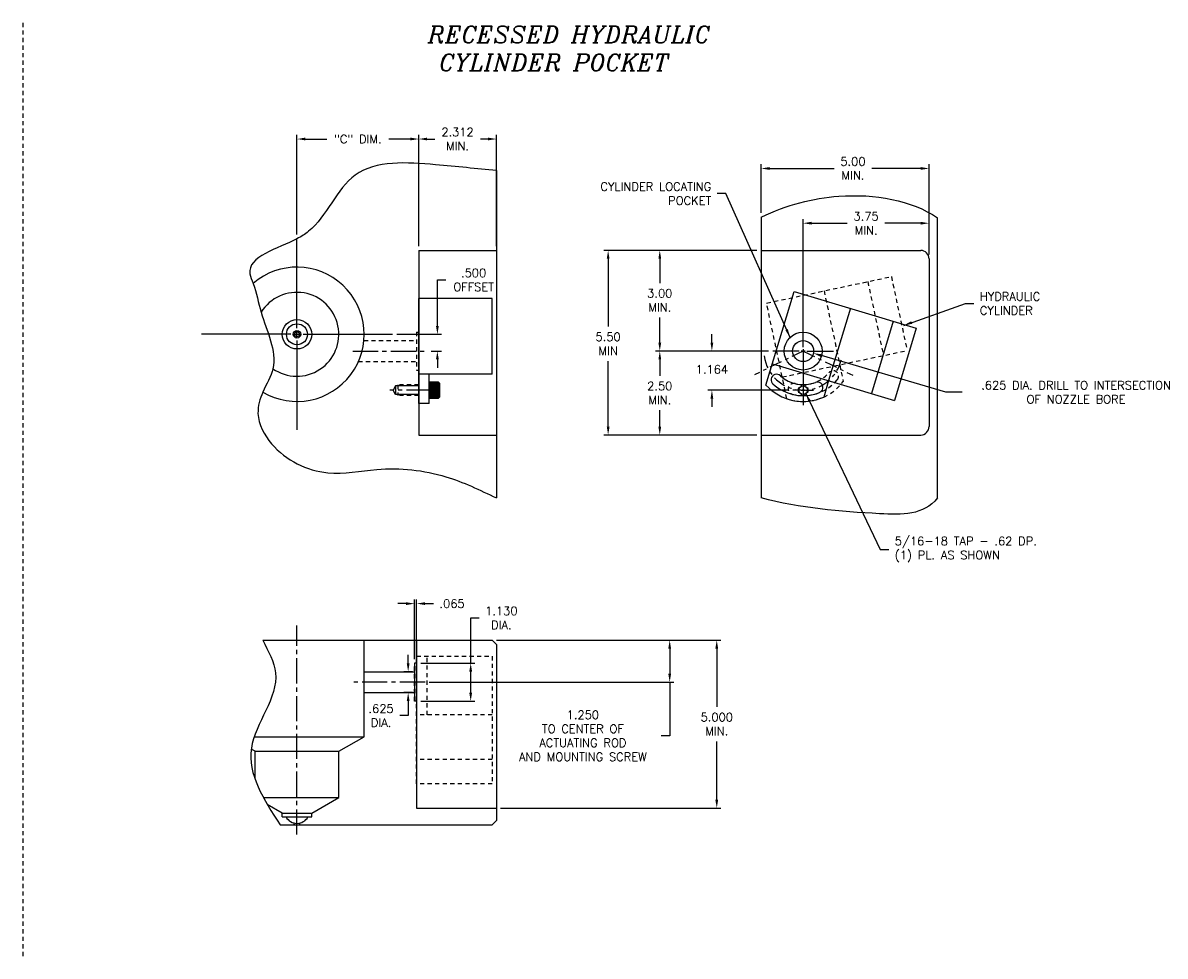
# Model space of a CAD drawing. Extents: x -84 to 25, y -15 to 22.
# Tile 6 of 6: x -9 to 25, y -11 to 17. Entities that reach past the tile are written whole.
import ezdxf

# ---------------------------------------------------------------- set-up
doc = ezdxf.new("R2010")
doc.units = 0
doc.header["$MEASUREMENT"] = 0
for name, pattern in [('CENTER2', [1.125, 0.75, -0.125, 0.125, -0.125]), ('ecw_5', [1, 0.375, -0.125, 0.0625, -0.125, 0.3125]), ('HIDDEN2', [0.1875, 0.125, -0.0625])]:
    doc.linetypes.add(name, pattern=pattern)
doc.layers.get('DEFPOINTS').update_dxf_attribs({"linetype": 'CONTINUOUS'})
for name, color, linetype in [('CYC_HIDDEN', 1, 'HIDDEN2'), ('DIMENSIONS', 4, 'CONTINUOUS'), ('DSCV_BORE_SOLID', 1, 'CONTINUOUS'), ('FASTENER_SOLID', 7, 'CONTINUOUS'), ('MA_SHAPE_HIDDEN', 6, 'HIDDEN2'), ('NP_SHAPE_SOLID', 6, 'CONTINUOUS'), ('POCKET', 4, 'CENTER2'), ('SCV200_BORE_CENTER', 22, 'CENTER2'), ('SCV200_BORE_HIDDEN', 10, 'HIDDEN2'), ('SCV200_BORE_SOLID', 1, 'CONTINUOUS'), ('SCV_HYD_CYL_SHAPE', 3, 'CONTINUOUS'), ('TAP', 1, 'CONTINUOUS'), ('TAP_HIDDEN', 1, 'HIDDEN2')]:
    doc.layers.add(name, color=color, linetype=linetype)
doc.styles.add('ITALIC', font='italic.shx')
doc.styles.add('ROMANS', font='romans.shx')
doc.dimstyles.new('CATALOG', dxfattribs={"dimscale": 2, "dimtxt": 0.125, "dimasz": 0.125, "dimexe": 0.0625, "dimexo": 0.0625, "dimgap": 0.09, "dimtad": 0, "dimtih": 1, "dimtoh": 1, "dimdec": 3, "dimzin": 4, "dimdsep": 46, "dimtxsty": 'ROMANS', "dimcen": 0, "dimclrd": 256, "dimclre": 256, "dimclrt": 256, "dimadec": 0, "dimazin": 0, "dimtfac": 0.7, "dimtdec": 3, "dimtofl": 0, "dimtmove": 0, "dimatfit": 3, "dimfxl": 1, "dimtolj": 1, "dimtzin": 4, "dimlwd": -1, "dimlwe": -1, "dimarcsym": 0})

# ---------------------------------------------------------------- blocks, each defined once
blk = doc.blocks.new('*D33')
at = {"layer": 'DEFPOINTS', "color": 0}
for p in [(5.154, -1.372), (3.155, -2.622), (10.44, -2.622)]:
    blk.add_point(p, dxfattribs=at)
at = {"layer": 'DIMENSIONS'}
for p, q in [((5.279, -1.372), (10.565, -1.372)), ((10.44, -1.622), (10.44, -2.372)), ((3.28, -2.622), (10.565, -2.622)), ((10.44, -2.622), (10.44, -4.22)), ((10.44, -4.22), (10.19, -4.22))]:
    blk.add_line(p, q, dxfattribs=at)
for points in [[(10.398, -1.622), (10.481, -1.622), (10.44, -1.372)], [(10.398, -2.372), (10.481, -2.372), (10.44, -2.622)]]:
    blk.add_solid(points, dxfattribs=at)
at = {"layer": 'DIMENSIONS', "insert": (7.855, -4.22), "char_height": 0.25, "attachment_point": 5, "style": 'ROMANS'}
blk.add_mtext('\\A1;1.250 \\P{\\C4;TO CENTER OF \\PACTUATING ROD \\PAND MOUNTING SCREW}', dxfattribs=at)
blk = doc.blocks.new('*D34')
at = {"layer": 'DEFPOINTS', "color": 0}
for p in [(5.154, -1.372), (5.279, -6.372), (11.842, -6.372)]:
    blk.add_point(p, dxfattribs=at)
at = {"layer": 'DIMENSIONS'}
for p, q in [((5.279, -1.372), (11.967, -1.372)), ((11.842, -1.622), (11.842, -3.358)), ((11.842, -6.122), (11.842, -4.385)), ((5.404, -6.372), (11.967, -6.372))]:
    blk.add_line(p, q, dxfattribs=at)
for points in [[(11.8, -1.622), (11.884, -1.622), (11.842, -1.372)], [(11.8, -6.122), (11.884, -6.122), (11.842, -6.372)]]:
    blk.add_solid(points, dxfattribs=at)
at = {"layer": 'DIMENSIONS', "insert": (11.842, -3.872), "char_height": 0.25, "attachment_point": 5, "style": 'ROMANS'}
blk.add_mtext('\\A1;5.000 \\PMIN.', dxfattribs=at)
blk = doc.blocks.new('*D35')
at = {"layer": 'DEFPOINTS', "color": 0}
for p in [(2.652, -2.309), (2.905, -2.309), (2.905, -2.934)]:
    blk.add_point(p, dxfattribs=at)
at = {"layer": 'DIMENSIONS'}
for p, q in [((2.652, -2.059), (2.652, -1.809)), ((2.78, -2.309), (2.527, -2.309)), ((2.78, -2.934), (2.527, -2.934)), ((2.652, -3.184), (2.652, -3.618)), ((2.652, -3.618), (2.402, -3.618))]:
    blk.add_line(p, q, dxfattribs=at)
for points in [[(2.611, -2.059), (2.694, -2.059), (2.652, -2.309)], [(2.611, -3.184), (2.694, -3.184), (2.652, -2.934)]]:
    blk.add_solid(points, dxfattribs=at)
at = {"layer": 'DIMENSIONS', "insert": (1.847, -3.618), "char_height": 0.25, "attachment_point": 5, "style": 'ROMANS'}
blk.add_mtext('\\A1;.625 \\PDIA.', dxfattribs=at)
blk = doc.blocks.new('*D36')
at = {"layer": 'DEFPOINTS', "color": 0}
for p in [(2.905, -2.057), (4.514, -2.057), (2.905, -3.187)]:
    blk.add_point(p, dxfattribs=at)
at = {"layer": 'DIMENSIONS'}
for p, q in [((4.514, -2.057), (4.514, -0.707)), ((4.514, -0.707), (4.764, -0.707)), ((3.03, -2.057), (4.639, -2.057)), ((4.514, -2.937), (4.514, -2.307)), ((3.03, -3.187), (4.639, -3.187))]:
    blk.add_line(p, q, dxfattribs=at)
for points in [[(4.473, -2.307), (4.556, -2.307), (4.514, -2.057)], [(4.473, -2.937), (4.556, -2.937), (4.514, -3.187)]]:
    blk.add_solid(points, dxfattribs=at)
at = {"layer": 'DIMENSIONS', "insert": (5.426, -0.707), "char_height": 0.25, "attachment_point": 5, "style": 'ROMANS'}
blk.add_mtext('\\A1;1.130 \\PDIA.', dxfattribs=at)
blk = doc.blocks.new('*D37')
at = {"layer": 'DEFPOINTS', "color": 0}
for p in [(2.905, -0.282), (2.84, -2.057), (2.905, -2.057)]:
    blk.add_point(p, dxfattribs=at)
at = {"layer": 'DIMENSIONS'}
for p, q in [((2.59, -0.282), (2.34, -0.282)), ((2.84, -1.932), (2.84, -0.157)), ((2.905, -1.932), (2.905, -0.157)), ((3.155, -0.282), (3.405, -0.282))]:
    blk.add_line(p, q, dxfattribs=at)
for points in [[(2.59, -0.24), (2.59, -0.323), (2.84, -0.282)], [(3.155, -0.24), (3.155, -0.323), (2.905, -0.282)]]:
    blk.add_solid(points, dxfattribs=at)
at = {"layer": 'DIMENSIONS', "insert": (3.96, -0.282), "char_height": 0.25, "attachment_point": 5, "style": 'ROMANS'}
blk.add_mtext('\\A1;.065 ', dxfattribs=at)
blk = doc.blocks.new('*D38')
at = {"layer": 'DEFPOINTS', "color": 0}
for p in [(2.967, 13.558), (-0.658, 10.585), (2.967, 10.241)]:
    blk.add_point(p, dxfattribs=at)
at = {"layer": 'DIMENSIONS'}
for p, q in [((-0.658, 10.71), (-0.658, 13.683)), ((2.967, 10.366), (2.967, 13.683)), ((-0.408, 13.558), (0.231, 13.558)), ((2.717, 13.558), (2.079, 13.558))]:
    blk.add_line(p, q, dxfattribs=at)
for points in [[(-0.408, 13.6), (-0.408, 13.517), (-0.658, 13.558)], [(2.717, 13.6), (2.717, 13.517), (2.967, 13.558)]]:
    blk.add_solid(points, dxfattribs=at)
at = {"layer": 'DIMENSIONS', "insert": (1.155, 13.558), "char_height": 0.25, "attachment_point": 5, "style": 'ROMANS'}
blk.add_mtext('\\A1;"C" DIM.', dxfattribs=at)
blk = doc.blocks.new('*D39')
at = {"layer": 'DEFPOINTS', "color": 0}
for p in [(5.279, 13.558), (2.967, 10.241), (5.279, 10.241)]:
    blk.add_point(p, dxfattribs=at)
at = {"layer": 'DIMENSIONS'}
for p, q in [((2.967, 10.366), (2.967, 13.683)), ((5.279, 10.366), (5.279, 13.683)), ((3.217, 13.558), (3.443, 13.558)), ((5.029, 13.558), (4.803, 13.558))]:
    blk.add_line(p, q, dxfattribs=at)
for points in [[(3.217, 13.6), (3.217, 13.517), (2.967, 13.558)], [(5.029, 13.6), (5.029, 13.517), (5.279, 13.558)]]:
    blk.add_solid(points, dxfattribs=at)
at = {"layer": 'DIMENSIONS', "insert": (4.123, 13.558), "char_height": 0.25, "attachment_point": 5, "style": 'ROMANS'}
blk.add_mtext('\\A1;2.312 \\PMIN.', dxfattribs=at)
blk = doc.blocks.new('*D40')
at = {"layer": 'DEFPOINTS', "color": 0}
for p in [(2.186, 7.741), (3.522, 7.741), (3.217, 7.241)]:
    blk.add_point(p, dxfattribs=at)
at = {"layer": 'DIMENSIONS'}
for p, q in [((3.522, 7.991), (3.522, 9.362)), ((3.522, 9.362), (3.772, 9.362)), ((2.311, 7.741), (3.647, 7.741)), ((3.342, 7.241), (3.647, 7.241)), ((3.522, 6.991), (3.522, 6.741))]:
    blk.add_line(p, q, dxfattribs=at)
for points in [[(3.481, 7.991), (3.564, 7.991), (3.522, 7.741)], [(3.481, 6.991), (3.564, 6.991), (3.522, 7.241)]]:
    blk.add_solid(points, dxfattribs=at)
at = {"layer": 'DIMENSIONS', "insert": (4.601, 9.362), "char_height": 0.25, "attachment_point": 5, "style": 'ROMANS'}
blk.add_mtext('\\A1;.500 \\POFFSET', dxfattribs=at)
blk = doc.blocks.new('*D41')
at = {"layer": 'DEFPOINTS', "color": 0}
for p in [(11.697, 7.241), (13.51, 7.241), (14.102, 6.077)]:
    blk.add_point(p, dxfattribs=at)
at = {"layer": 'DIMENSIONS'}
for p, q in [((11.697, 7.491), (11.697, 7.741)), ((13.385, 7.241), (11.572, 7.241)), ((13.977, 6.077), (11.572, 6.077)), ((11.697, 5.827), (11.697, 5.577))]:
    blk.add_line(p, q, dxfattribs=at)
for points in [[(11.655, 7.491), (11.738, 7.491), (11.697, 7.241)], [(11.655, 5.827), (11.738, 5.827), (11.697, 6.077)]]:
    blk.add_solid(points, dxfattribs=at)
at = {"layer": 'DIMENSIONS', "insert": (11.697, 6.696), "char_height": 0.25, "attachment_point": 5, "style": 'ROMANS'}
blk.add_mtext('\\A1;1.164 ', dxfattribs=at)
blk = doc.blocks.new('*D42')
at = {"layer": 'DEFPOINTS', "color": 0}
for p in [(13.51, 7.241), (10.145, 4.741), (13.164, 4.741)]:
    blk.add_point(p, dxfattribs=at)
at = {"layer": 'DIMENSIONS'}
for p, q in [((13.385, 7.241), (10.02, 7.241)), ((10.145, 6.991), (10.145, 6.505)), ((10.145, 4.991), (10.145, 5.478)), ((13.039, 4.741), (10.02, 4.741))]:
    blk.add_line(p, q, dxfattribs=at)
for points in [[(10.104, 6.991), (10.187, 6.991), (10.145, 7.241)], [(10.104, 4.991), (10.187, 4.991), (10.145, 4.741)]]:
    blk.add_solid(points, dxfattribs=at)
at = {"layer": 'DIMENSIONS', "insert": (10.145, 5.991), "char_height": 0.25, "attachment_point": 5, "style": 'ROMANS'}
blk.add_mtext('\\A1;2.50 \\PMIN.', dxfattribs=at)
blk = doc.blocks.new('*D43')
at = {"layer": 'DEFPOINTS', "color": 0}
for p in [(13.164, 10.241), (8.607, 4.741), (13.164, 4.741)]:
    blk.add_point(p, dxfattribs=at)
at = {"layer": 'DIMENSIONS'}
for p, q in [((13.039, 10.241), (8.482, 10.241)), ((8.607, 9.991), (8.607, 7.971)), ((8.607, 4.991), (8.607, 6.945)), ((13.039, 4.741), (8.482, 4.741))]:
    blk.add_line(p, q, dxfattribs=at)
for points in [[(8.566, 9.991), (8.649, 9.991), (8.607, 10.241)], [(8.566, 4.991), (8.649, 4.991), (8.607, 4.741)]]:
    blk.add_solid(points, dxfattribs=at)
at = {"layer": 'DIMENSIONS', "insert": (8.607, 7.458), "char_height": 0.25, "attachment_point": 5, "style": 'ROMANS'}
blk.add_mtext('\\A1;5.50 \\PMIN', dxfattribs=at)
blk = doc.blocks.new('*D44')
at = {"layer": 'DEFPOINTS', "color": 0}
for p in [(14.72, 7.177), (17.828, 6.263)]:
    blk.add_point(p, dxfattribs=at)
at = {"layer": 'DIMENSIONS'}
for p, q in [((18.668, 6.016), (14.96, 7.106)), ((19.151, 6.016), (18.668, 6.016))]:
    blk.add_line(p, q, dxfattribs=at)
blk.add_solid([(14.972, 7.146), (14.948, 7.066), (14.72, 7.177)], dxfattribs=at)
at = {"layer": 'DIMENSIONS', "insert": (22.54, 6.016), "char_height": 0.25, "attachment_point": 5, "style": 'ROMANS'}
blk.add_mtext('\\A1;.625 DIA. DRILL TO INTERSECTION\\POF NOZZLE BORE', dxfattribs=at)
blk = doc.blocks.new('*D45')
at = {"layer": 'DEFPOINTS', "color": 0}
for p in [(10.145, 10.241), (13.164, 10.241), (13.51, 7.241)]:
    blk.add_point(p, dxfattribs=at)
at = {"layer": 'DIMENSIONS'}
for p, q in [((13.039, 10.241), (10.02, 10.241)), ((10.145, 9.991), (10.145, 9.267)), ((10.145, 7.491), (10.145, 8.241)), ((13.385, 7.241), (10.02, 7.241))]:
    blk.add_line(p, q, dxfattribs=at)
for points in [[(10.104, 9.991), (10.187, 9.991), (10.145, 10.241)], [(10.104, 7.491), (10.187, 7.491), (10.145, 7.241)]]:
    blk.add_solid(points, dxfattribs=at)
at = {"layer": 'DIMENSIONS', "insert": (10.145, 8.754), "char_height": 0.25, "attachment_point": 5, "style": 'ROMANS'}
blk.add_mtext('\\A1;3.00 \\PMIN.', dxfattribs=at)
blk = doc.blocks.new('*D46')
at = {"layer": 'DEFPOINTS', "color": 0}
for p in [(14.414, 11.05), (18.164, 9.991), (14.414, 7.241)]:
    blk.add_point(p, dxfattribs=at)
at = {"layer": 'DIMENSIONS'}
for p, q in [((14.414, 7.366), (14.414, 11.175)), ((14.664, 11.05), (15.728, 11.05)), ((17.914, 11.05), (16.85, 11.05)), ((18.164, 10.116), (18.164, 11.175))]:
    blk.add_line(p, q, dxfattribs=at)
for points in [[(14.664, 11.092), (14.664, 11.009), (14.414, 11.05)], [(17.914, 11.092), (17.914, 11.009), (18.164, 11.05)]]:
    blk.add_solid(points, dxfattribs=at)
at = {"layer": 'DIMENSIONS', "insert": (16.289, 11.05), "char_height": 0.25, "attachment_point": 5, "style": 'ROMANS'}
blk.add_mtext('\\A1;3.75 \\PMIN.', dxfattribs=at)
blk = doc.blocks.new('*D47')
at = {"layer": 'DEFPOINTS', "color": 0}
for p in [(18.164, 12.681), (13.164, 11.234), (18.164, 9.991)]:
    blk.add_point(p, dxfattribs=at)
at = {"layer": 'DIMENSIONS'}
for p, q in [((13.164, 11.359), (13.164, 12.806)), ((13.414, 12.681), (15.335, 12.681)), ((17.914, 12.681), (16.457, 12.681)), ((18.164, 10.116), (18.164, 12.806))]:
    blk.add_line(p, q, dxfattribs=at)
for points in [[(13.414, 12.723), (13.414, 12.64), (13.164, 12.681)], [(17.914, 12.723), (17.914, 12.64), (18.164, 12.681)]]:
    blk.add_solid(points, dxfattribs=at)
at = {"layer": 'DIMENSIONS', "insert": (15.896, 12.681), "char_height": 0.25, "attachment_point": 5, "style": 'ROMANS'}
blk.add_mtext('\\A1;5.00 \\PMIN.', dxfattribs=at)

msp = doc.modelspace()

# ---------------------------------------------------------------- linework, layer by layer
at = {"layer": 'CYC_HIDDEN'}
for p, q in [((13.32493, 8.67144), (17.04124, 9.45977)), ((16.33887, 9.31078), (16.80577, 7.10976)), ((17.04124, 9.45977), (17.50814, 7.25875)), ((15.03684, 9.03458), (15.50374, 6.83356)), ((13.92938, 5.82197), (13.32493, 8.67144)), ((13.79183, 6.47042), (17.50814, 7.25875)), ((15.50374, 6.83356), (15.60952, 6.33491))]:
    msp.add_line(p, q, dxfattribs=at)
for centre, radius, start, end in [((14.4144, 7.24139), 1, 255.976474, 319.976446), ((15.30577, 6.49282), 0.164, 319.278449, 139.976718), ((14.4144, 7.24139), 1.5, 251.134662, 322.820161), ((14.13234, 6.11208), 0.164, 75.976415, 260.565255), ((14.4144, 7.24139), 1.328, 255.976611, 319.976521)]:
    msp.add_arc(centre, radius, start, end, dxfattribs=at)
at = {"layer": 'DIMENSIONS'}
for p, q in [((-0.65814, 7.92139), (-0.65814, 10.58539)), ((-0.65814, 7.65139), (-0.65814, 7.83139)), ((-0.83814, 7.74139), (-3.50214, 7.74139)), ((-0.74814, 7.74139), (-0.56814, 7.74139)), ((-0.65814, 7.56139), (-0.65814, 4.89739)), ((-0.47814, 7.74139), (2.18586, 7.74139))]:
    msp.add_line(p, q, dxfattribs=at)
at = {"layer": 'DSCV_BORE_SOLID'}
for p, q in [((14.4144, 7.35539), (14.4144, 8.14589)), ((14.3004, 7.24139), (13.5099, 7.24139)), ((14.4714, 7.24139), (14.3574, 7.24139)), ((14.4144, 7.29839), (14.4144, 7.18439)), ((14.4144, 7.24139), (14.4144, 5.62789)), ((14.5284, 7.24139), (15.3189, 7.24139)), ((14.4144, 7.12739), (14.4144, 6.33689)), ((14.34326, 6.07739), (14.1024, 6.07739)), ((14.44997, 6.07739), (14.37883, 6.07739)), ((14.4144, 6.11296), (14.4144, 6.04182)), ((14.4144, 6.00625), (14.4144, 5.76539)), ((14.48553, 6.07739), (14.7264, 6.07739))]:
    msp.add_line(p, q, dxfattribs=at)
for centre, radius in [((14.4144, 7.24139), 0.565), ((14.4144, 7.24139), 0.3125), ((14.4144, 6.07739), 0.1248)]:
    msp.add_circle(centre, radius, dxfattribs=at)
for start, end in [(149.999997, 209.999999), (60.000002, 120.000003), (329.999934, 29.999922), (240.000007, 299.999995)]:
    msp.add_arc((14.4144, 6.07739), 0.156, start, end, dxfattribs=at)
at = {"layer": 'FASTENER_SOLID'}
for p, q in [((3.27986, 6.31142), (3.27986, 6.07704)), ((3.5533, 6.31142), (3.27986, 6.31142)), ((3.29478, 6.29049), (3.53559, 6.29049)), ((3.29478, 6.2675), (3.53903, 6.2675)), ((3.29478, 6.2675), (3.53559, 6.2675)), ((3.29478, 6.24452), (3.53559, 6.24452)), ((3.29478, 6.22153), (3.53559, 6.22153)), ((3.29478, 6.19854), (3.53559, 6.19854)), ((3.29478, 6.17556), (3.53559, 6.17556)), ((3.29478, 6.15257), (3.53559, 6.15257)), ((3.29478, 6.12959), (3.53559, 6.12959)), ((3.5533, 5.84266), (3.5533, 6.31142)), ((3.59236, 6.27235), (3.5533, 6.31142)), ((3.59236, 5.88172), (3.59236, 6.27235)), ((3.27986, 6.07704), (3.27986, 5.84266)), ((3.27986, 5.84266), (3.5533, 5.84266)), ((3.29478, 6.1066), (3.53559, 6.1066)), ((3.29478, 6.08362), (3.53559, 6.08362)), ((3.29478, 6.06063), (3.53559, 6.06063)), ((3.29478, 6.03764), (3.53559, 6.03764)), ((3.29478, 6.01465), (3.53559, 6.01465)), ((3.29478, 5.99167), (3.53559, 5.99167)), ((3.29478, 5.96868), (3.53559, 5.96868)), ((3.29478, 5.94241), (3.53559, 5.94241)), ((3.29478, 5.91614), (3.53559, 5.91614)), ((3.29478, 5.88986), (3.53559, 5.88986)), ((3.29478, 5.86359), (3.53559, 5.86359)), ((3.5533, 5.84266), (3.59236, 5.88172))]:
    msp.add_line(p, q, dxfattribs=at)
at = {"layer": 'MA_SHAPE_HIDDEN'}
msp.add_line((-8.8217, 17.01936), (-8.8217, -10.78331), dxfattribs=at)
at = {"layer": 'NP_SHAPE_SOLID'}
for p, q in [((5.27936, 12.61639), (5.27936, 2.86639)), ((13.1644, 11.23363), (13.1644, 2.86639)), ((18.4144, 2.86639), (18.4144, 11.2083)), ((2.96736, 10.24139), (2.96736, 4.74139)), ((2.96736, 10.24139), (5.27936, 10.24139)), ((13.1644, 10.24139), (17.9144, 10.24139)), ((18.1644, 9.99139), (18.1644, 4.99139)), ((2.96736, 4.74139), (5.27936, 4.74139)), ((13.1644, 4.74139), (17.9144, 4.74139)), ((-1.6787, -1.37155), (5.15436, -1.37155)), ((2.90486, -1.37155), (2.90486, -6.37155)), ((5.27936, -1.49655), (5.15436, -1.37155)), ((5.27936, -1.49655), (5.27936, -6.74655)), ((2.83986, -2.05655), (2.83986, -3.18655)), ((2.90486, -2.05655), (2.83986, -2.05655)), ((2.90486, -3.18655), (2.83986, -3.18655)), ((2.90486, -6.37155), (5.27936, -6.37155)), ((5.15436, -6.87155), (5.27936, -6.74655)), ((-1.1621, -6.87155), (5.15436, -6.87155))]:
    msp.add_line(p, q, dxfattribs=at)
for centre, start, end in [((17.9144, 9.99139), 0, 89.999996), ((17.9144, 4.99139), 270.000001, 359.999996)]:
    msp.add_arc(centre, 0.25, start, end, dxfattribs=at)
msp.add_spline([(5.27936, 12.61639), (3.46406, 12.79194), (1.07312, 12.48138), (-0.31362, 10.80914), (-0.65814, 10.58539), (-2.05901, 9.54302), (-1.96346, 9.25669), (-1.72599, 8.39754), (-1.37702, 6.71605), (-1.67506, 6.01922), (-1.81991, 5.3863), (-1.41345, 4.47851), (0.2602, 3.6185), (1.71867, 3.71406), (3.77488, 3.49906), (5.27936, 2.86639)], degree=3, dxfattribs=at)
for points, knots in [([(13.1644, 11.23363), (13.93046, 11.60371), (15.74251, 12.06567), (17.63784, 11.74626), (18.4144, 11.2083)], [0, 0, 0, 0, 2.3557209, 5.57224888, 5.57224888, 5.57224888, 5.57224888]), ([(18.4144, 2.86639), (18.00868, 2.34257), (16.16056, 2.40192), (14.33626, 2.56038), (13.1644, 2.86639)], [2.79467798, 2.79467798, 2.79467798, 2.79467798, 4.76297284, 8.29829261, 8.29829261, 8.29829261, 8.29829261]), ([(-1.6787, -1.37155), (-1.51286, -1.69557), (-0.91604, -2.74907), (-2.60914, -4.62869), (-1.64974, -6.11574), (-1.1621, -6.87155)], [4.65159344, 4.65159344, 4.65159344, 4.65159344, 5.69172688, 8.04987344, 10.48729651, 10.48729651, 10.48729651, 10.48729651])]:
    msp.add_open_spline(points, degree=3, knots=knots, dxfattribs=at)
at = {"layer": 'POCKET', "color": 4, "linetype": 'ecw_5'}
for q in [(12.9642, 6.53408), (15.89033, 6.52153)]:
    msp.add_line((14.4144, 7.24139), q, dxfattribs=at)
msp.add_arc((14.41377, 7.24215), 1.16479, 187.249986, 346.952163, dxfattribs=at)
at = {"layer": 'SCV200_BORE_CENTER'}
for p, q in [((1.00715, 7.24139), (3.21736, 7.24139)), ((-0.65814, -7.15995), (-0.65814, -0.93158)), ((3.15486, -2.62155), (1.03117, -2.62155))]:
    msp.add_line(p, q, dxfattribs=at)
at = {"layer": 'SCV200_BORE_HIDDEN'}
for p, q in [((1.33306, 7.55389), (2.89736, 7.55389)), ((2.89736, 7.80639), (2.89736, 6.67639)), ((2.89736, 7.80639), (2.96736, 7.80639)), ((1.16939, 6.92889), (2.89736, 6.92889)), ((2.89736, 6.67639), (2.96736, 6.67639))]:
    msp.add_line(p, q, dxfattribs=at)
at = {"layer": 'SCV200_BORE_SOLID'}
for p, q in [((1.34186, -4.24655), (1.34186, -1.37155)), ((1.34186, -2.30905), (2.83986, -2.30905)), ((1.34186, -2.93405), (2.83986, -2.93405)), ((-1.92959, -4.24655), (1.34186, -4.24655)), ((0.59186, -4.67956), (1.34186, -4.24655)), ((-1.90814, -4.67956), (-2.02139, -4.61417)), ((-1.90814, -5.50939), (-1.90814, -4.67956)), ((-1.90814, -4.67956), (0.59186, -4.67956)), ((0.59186, -6.0526), (0.59186, -4.67956)), ((-1.66148, -6.0526), (0.59186, -6.0526)), ((-0.22039, -6.52155), (0.59186, -6.0526)), ((-1.09589, -6.52155), (-1.54236, -6.26378)), ((-1.09589, -6.52155), (-0.22039, -6.52155)), ((-1.09589, -6.63655), (-1.09589, -6.52155)), ((-1.09589, -6.63655), (-0.22039, -6.63655)), ((-0.22039, -6.63655), (-0.22039, -6.52155)), ((-0.73314, -6.87155), (-0.74813, -6.81559)), ((-0.58314, -6.87155), (-0.56814, -6.81559))]:
    msp.add_line(p, q, dxfattribs=at)
for radius in [0.43775, 0.3125, 0.11078, 0.075]:
    msp.add_circle((-0.65814, 7.74139), radius, dxfattribs=at)
for centre, radius, start, end in [((-0.65814, 7.74139), 2, 239.438554, 130.742498), ((-0.66205, 7.74139), 1.25, 235.112076, 148.337097), ((-0.65814, -6.45155), 0.375, 209.559908, 330.440092)]:
    msp.add_arc(centre, radius, start, end, dxfattribs=at)
at = {"layer": 'SCV_HYD_CYL_SHAPE'}
for p, q in [((13.30733, 6.22927), (14.14553, 9.01894)), ((14.14553, 9.01894), (17.78385, 7.92575)), ((2.96736, 5.67889), (2.96736, 8.80389)), ((5.15488, 8.80389), (2.96736, 8.80389)), ((5.15488, 6.55389), (5.15488, 8.80389)), ((15.82152, 8.51536), (15.17406, 6.36053)), ((17.09622, 8.13236), (16.44876, 5.97753)), ((17.78385, 7.92575), (17.13639, 5.77092)), ((13.49808, 6.86411), (17.13639, 5.77092)), ((5.15488, 6.55389), (2.96736, 6.55389)), ((3.27936, 5.67889), (3.27936, 6.55389)), ((15.17406, 6.36053), (15.02737, 5.87235)), ((3.27936, 5.67889), (2.96736, 5.67889))]:
    msp.add_line(p, q, dxfattribs=at)
at = {"layer": 'SCV_HYD_CYL_SHAPE', "linetype": 'HIDDEN2'}
for p, q in [((2.90486, -5.6479), (2.90486, -1.8489)), ((2.90486, -1.8489), (5.15488, -1.8489)), ((3.21686, -3.5989), (3.21686, -1.8489)), ((5.15488, -1.8489), (5.15488, -5.6479)), ((2.83986, -3.18405), (2.83986, -2.05905)), ((2.90486, -2.05905), (2.83986, -2.05905)), ((2.90486, -3.18405), (2.83986, -3.18405)), ((5.15488, -3.5989), (2.90486, -3.5989)), ((5.15489, -4.9299), (2.9056, -4.9299)), ((5.15488, -5.6479), (2.90487, -5.6479))]:
    msp.add_line(p, q, dxfattribs=at)
at = {"layer": 'SCV_HYD_CYL_SHAPE'}
for centre, radius, start, end in [((13.62467, 6.38628), 0.164, 47.276175, 231.865015), ((14.4144, 7.24139), 1, 227.276241, 291.276213), ((14.4144, 7.24139), 1.5, 222.434429, 294.119928), ((14.4144, 7.24139), 1.328, 227.276378, 291.276288), ((14.83677, 6.15672), 0.164, 290.578216, 111.276485)]:
    msp.add_arc(centre, radius, start, end, dxfattribs=at)
at = {"layer": 'TAP'}
for p, q in [((2.27986, 6.20789), (2.20452, 6.07739)), ((2.96736, 6.20789), (2.27986, 6.20789)), ((2.27986, 6.20789), (2.27986, 5.94689)), ((2.27986, 5.94689), (2.20452, 6.07739)), ((2.96736, 5.94689), (2.27986, 5.94689))]:
    msp.add_line(p, q, dxfattribs=at)
at = {"layer": 'TAP', "linetype": 'CENTER2'}
msp.add_line((3.35185, 6.07739), (2.1084, 6.07739), dxfattribs=at)
at = {"layer": 'TAP_HIDDEN'}
for p, q in [((2.96736, 6.23364), (2.34236, 6.23364)), ((2.34236, 6.23364), (2.34236, 5.92114)), ((2.96736, 5.92114), (2.34236, 5.92114))]:
    msp.add_line(p, q, dxfattribs=at)

# ---------------------------------------------------------------- texts
at = {"layer": 'DIMENSIONS', "insert": (3.23942, 16.9197), "char_height": 0.5, "width": 35.1429, "attachment_point": 1, "style": 'ITALIC'}
msp.add_mtext('RECESSED HYDRAULIC\\P CYLINDER POCKET', dxfattribs=at)
at = {"layer": 'DIMENSIONS', "char_height": 0.25, "style": 'ROMANS'}
for s, insert, attachment_point in [('CYLINDER LOCATING\\PPOCKET', (11.67837, 11.93366), 6), ('HYDRAULIC\\PCYLINDER', (19.67652, 8.65883), 4), ('5/16-18 TAP - .62 DP.\\P(1) PL. AS SHOWN', (17.14211, 1.33283), 4)]:
    msp.add_mtext(s, dxfattribs=dict(at, insert=insert, attachment_point=attachment_point))

# ---------------------------------------------------------------- dimensions: what is measured, and where the dimension line sits
at = {"layer": 'DIMENSIONS'}
for base, p1, p2, text, override, picture, middle in [((2.96736, 13.55823), (-0.65814, 10.58539), (2.96736, 10.24139), '"C" DIM.', {"dimpost": ' '}, '*D38', (1.15461, 13.55823)), ((5.27936, 13.55823), (2.96736, 10.24139), (5.27936, 10.24139), '<>\\PMIN.', {"dimpost": ' '}, '*D39', (4.12336, 13.55823)), ((14.4144, 11.05049), (18.1644, 9.99139), (14.4144, 7.24139), '<>\\PMIN.', {"dimdec": 2, "dimpost": ' '}, '*D46', (16.2894, 11.05049))]:
    dim = msp.add_linear_dim(base=base, p1=p1, p2=p2, text=text, dimstyle='CATALOG', override=override, dxfattribs=at)
    dim.commit()
    dim.dimension.update_dxf_attribs({"geometry": picture, "text_midpoint": middle})
dim = msp.add_linear_dim(base=(18.1644, 12.68134), p1=(13.1644, 11.23363), p2=(18.1644, 9.99139), text='<>\\PMIN.', dimstyle='CATALOG', override={"dimdec": 2, "dimpost": ' '}, dxfattribs=at)
dim.commit()
dim.dimension.update_dxf_attribs({"geometry": '*D47', "text_midpoint": (15.89561, 12.68134), "dimtype": 160})
for base, p1, p2, text, override, picture, middle in [((8.60721, 4.74139), (13.1644, 10.24139), (13.1644, 4.74139), '<>\\PMIN', {"dimdec": 2, "dimpost": ' '}, '*D43', (8.60721, 7.45785)), ((10.14518, 10.24139), (13.5099, 7.24139), (13.1644, 10.24139), '<>\\PMIN.', {"dimdec": 2, "dimpost": ' '}, '*D45', (10.14518, 8.75392)), ((3.52223, 7.74139), (3.21736, 7.24139), (2.18586, 7.74139), '<>\\POFFSET', {"dimpost": ' '}, '*D40', (4.60104, 9.36235)), ((4.5142, -2.05655), (2.90486, -3.18655), (2.90486, -2.05655), '<>\\PDIA.', {"dimpost": ' '}, '*D36', (5.42634, -0.70697)), ((10.43961, -2.62155), (5.15436, -1.37155), (3.15486, -2.62155), '<>\\P{\\C4;TO CENTER OF \\PACTUATING ROD \\PAND MOUNTING SCREW}', {"dimpost": ' '}, '*D33', (7.85485, -4.2202)), ((2.65248, -2.30905), (2.90486, -2.93405), (2.90486, -2.30905), '<>\\PDIA.', {"dimpost": ' '}, '*D35', (1.84748, -3.61757))]:
    dim = msp.add_linear_dim(base=base, p1=p1, p2=p2, angle=90, text=text, dimstyle='CATALOG', override=override, dxfattribs=at)
    dim.commit()
    dim.dimension.update_dxf_attribs({"geometry": picture, "text_midpoint": middle, "dimtype": 160})
dim = msp.add_linear_dim(base=(11.69652, 7.24139), p1=(14.1024, 6.07739), p2=(13.5099, 7.24139), angle=90, dimstyle='CATALOG', override={"dimpost": ' '}, dxfattribs=at)
dim.commit()
dim.dimension.update_dxf_attribs({"geometry": '*D41', "text_midpoint": (11.69652, 6.69624), "dimtype": 160})
dim = msp.add_radius_dim(center=(17.82827, 6.26273), mpoint=(14.72009, 7.17652), text='.625 DIA. DRILL TO INTERSECTION\\POF NOZZLE BORE', dimstyle='CATALOG', override={"dimpost": ' '}, dxfattribs=at)
dim.commit()
dim.dimension.update_dxf_attribs({"geometry": '*D44', "text_midpoint": (22.53954, 6.01572), "dimtype": 164})
for base, p1, p2, override, picture, middle in [((10.14518, 4.74139), (13.5099, 7.24139), (13.1644, 4.74139), {"dimdec": 2, "dimpost": ' '}, '*D42', (10.14518, 5.99139)), ((11.84207, -6.37155), (5.15436, -1.37155), (5.27936, -6.37155), {"dimpost": ' '}, '*D34', (11.84207, -3.87155))]:
    dim = msp.add_linear_dim(base=base, p1=p1, p2=p2, angle=90, text='<>\\PMIN.', dimstyle='CATALOG', override=override, dxfattribs=at)
    dim.commit()
    dim.dimension.update_dxf_attribs({"geometry": picture, "text_midpoint": middle})
dim = msp.add_linear_dim(base=(2.90486, -0.2817), p1=(2.83986, -2.05655), p2=(2.90486, -2.05655), dimstyle='CATALOG', override={"dimpost": ' '}, dxfattribs=at)
dim.commit()
dim.dimension.update_dxf_attribs({"geometry": '*D37', "text_midpoint": (3.95986, -0.2817), "dimtype": 160})

# ---------------------------------------------------------------- leaders
at = {"layer": 'DIMENSIONS', "annotation_type": 0, "has_hookline": 1}
for points, hookline_direction, text_width in [([(14.02397, 7.64979), (12.10837, 11.93366), (11.85837, 11.93366)], 1, 3.65476), ([(17.41173, 8.00791), (19.24652, 8.65883), (19.49652, 8.65883)], 0, 1.91667), ([(14.49393, 5.98121), (16.71211, 1.33283), (16.96211, 1.33283)], 0, 4.85714)]:
    msp.add_leader(points, dimstyle='CATALOG', dxfattribs=dict(at, hookline_direction=hookline_direction, text_width=text_width))

doc.saveas('drawing.dxf')
